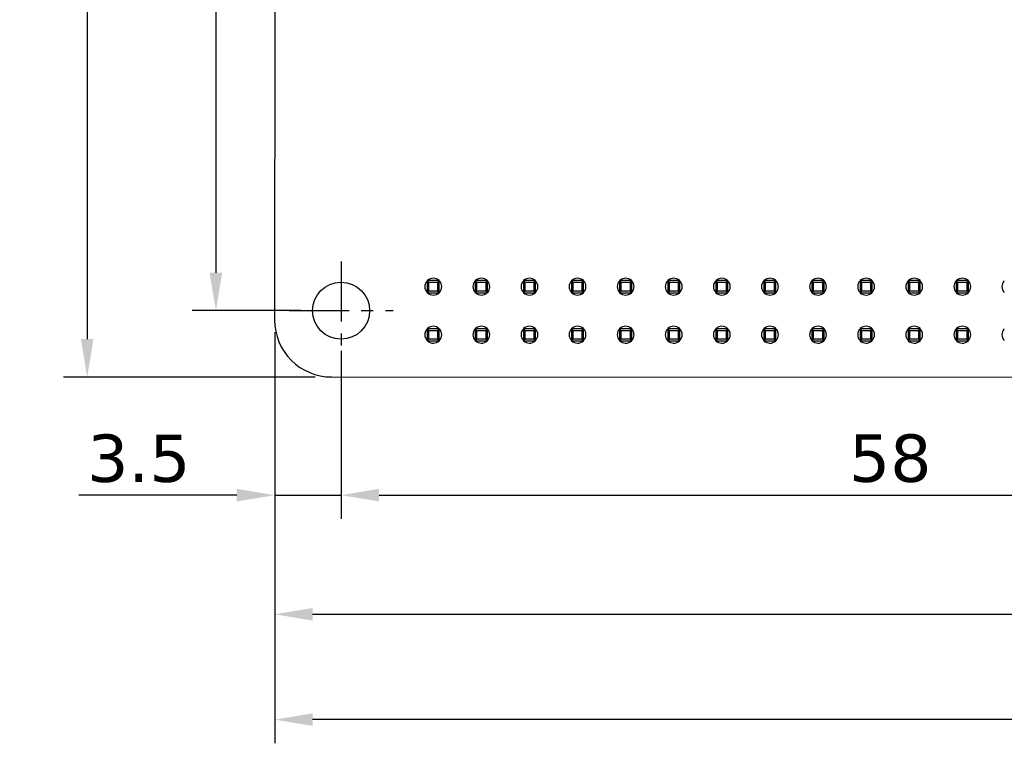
# Model space of a CAD drawing. Header units: millimetres. Extents: x 134 to 283, y 142 to 332.
# Tile 1 of 145: x 135 to 187, y 142 to 180. Entities that reach past the tile are written whole.
import ezdxf

# ---------------------------------------------------------------- set-up
doc = ezdxf.new("R2010")
doc.units = ezdxf.units.MM
doc.header["$LTSCALE"] = 0.1
doc.header["$PDMODE"] = 3
doc.header["$PDSIZE"] = 0.3125
doc.linetypes.add('CENTER', pattern=[50.8, 31.75, -6.35, 6.35, -6.35])
doc.layers.get('0').update_dxf_attribs({"linetype": 'CONTINUOUS'})
doc.layers.get('Defpoints').update_dxf_attribs({"linetype": 'CONTINUOUS'})
doc.layers.add('Dim', color=6, linetype='CONTINUOUS', lineweight=13)
doc.styles.add('Verdana', font='verdana.ttf', dxfattribs={"height": 2.5})
doc.dimstyles.new('aaaaaaaa 3.0', dxfattribs={"dimtxt": 2.5, "dimasz": 2, "dimexe": 1.25, "dimexo": 0.625, "dimtad": 1, "dimdec": 1, "dimzin": 9, "dimdsep": 46, "dimtxsty": 'Verdana', "dimcen": 0, "dimazin": 0, "dimtfac": 1, "dimtmove": 0, "dimatfit": 3, "dimfxl": 1, "dimlwd": 25, "dimlwe": 25, "dimarcsym": 0})

# ---------------------------------------------------------------- blocks, each defined once
blk = doc.blocks.new('*D6')
at = {"layer": 'Defpoints', "color": 0}
for p in [(151.667, 217.323), (138.99, 161.333), (151.66, 161.333)]:
    blk.add_point(p, dxfattribs=at)
at = {"layer": 'Dim', "color": 0, "lineweight": 25}
for p, q in [((151.042, 217.323), (137.74, 217.323)), ((138.99, 215.323), (138.99, 163.333)), ((151.035, 161.333), (137.74, 161.333))]:
    blk.add_line(p, q, dxfattribs=at)
at = {"layer": 'Dim', "color": 0}
for points in [[(139.323, 215.323), (138.656, 215.323), (138.99, 217.323)], [(138.656, 163.333), (139.323, 163.333), (138.99, 161.333)]]:
    blk.add_solid(points, dxfattribs=at)
at = {"layer": 'Dim', "color": 0, "insert": (137.065, 189.204), "char_height": 2.5, "attachment_point": 5, "rotation": 90, "style": 'Verdana'}
blk.add_mtext('56', dxfattribs=at)
blk = doc.blocks.new('*D27')
at = {"layer": 'Defpoints', "color": 0}
for p in [(150.898, 213.836), (145.788, 164.84), (150.902, 164.84)]:
    blk.add_point(p, dxfattribs=at)
at = {"layer": 'Dim', "color": 0, "lineweight": 25}
for p, q in [((150.273, 213.836), (144.538, 213.836)), ((145.788, 211.836), (145.788, 166.84)), ((150.277, 164.84), (144.538, 164.84))]:
    blk.add_line(p, q, dxfattribs=at)
at = {"layer": 'Dim', "color": 0}
for points in [[(146.121, 211.836), (145.454, 211.836), (145.788, 213.836)], [(145.454, 166.84), (146.121, 166.84), (145.788, 164.84)]]:
    blk.add_solid(points, dxfattribs=at)
at = {"layer": 'Dim', "color": 0, "insert": (143.863, 189.338), "char_height": 2.5, "attachment_point": 5, "rotation": 90, "style": 'Verdana'}
blk.add_mtext('49', dxfattribs=at)
blk = doc.blocks.new('*D28')
at = {"layer": 'Defpoints', "color": 0}
for p in [(152.402, 163.34), (210.398, 163.336), (210.398, 155.094)]:
    blk.add_point(p, dxfattribs=at)
at = {"layer": 'Dim', "color": 0, "lineweight": 25}
for p, q in [((152.402, 162.715), (152.402, 153.844)), ((210.398, 162.711), (210.398, 153.844)), ((154.402, 155.094), (208.398, 155.094))]:
    blk.add_line(p, q, dxfattribs=at)
at = {"layer": 'Dim', "color": 0}
for points in [[(154.402, 155.427), (154.402, 154.761), (152.402, 155.094)], [(208.398, 154.761), (208.398, 155.427), (210.398, 155.094)]]:
    blk.add_solid(points, dxfattribs=at)
at = {"layer": 'Dim', "color": 0, "insert": (181.4, 157.026), "char_height": 2.5, "attachment_point": 5, "style": 'Verdana'}
blk.add_mtext('58', dxfattribs=at)
blk = doc.blocks.new('*D29')
at = {"layer": 'Defpoints', "color": 0}
for p in [(148.893, 164.332), (233.888, 164.097), (233.888, 148.801)]:
    blk.add_point(p, dxfattribs=at)
at = {"layer": 'Dim', "color": 0, "lineweight": 25}
for p, q in [((148.893, 163.707), (148.893, 147.551)), ((233.888, 163.472), (233.888, 147.551)), ((150.893, 148.801), (231.888, 148.801))]:
    blk.add_line(p, q, dxfattribs=at)
at = {"layer": 'Dim', "color": 0}
for points in [[(150.893, 149.135), (150.893, 148.468), (148.893, 148.801)], [(231.888, 148.468), (231.888, 149.135), (233.888, 148.801)]]:
    blk.add_solid(points, dxfattribs=at)
at = {"layer": 'Dim', "color": 0, "insert": (191.391, 150.733), "char_height": 2.5, "attachment_point": 5, "style": 'Verdana'}
blk.add_mtext('85', dxfattribs=at)
blk = doc.blocks.new('*D36')
at = {"layer": 'Defpoints', "color": 0}
for p in [(148.893, 164.332), (152.402, 163.34), (152.402, 155.094)]:
    blk.add_point(p, dxfattribs=at)
at = {"layer": 'Dim', "color": 0, "lineweight": 25}
for p, q in [((148.893, 163.707), (148.893, 153.844)), ((152.402, 162.715), (152.402, 153.844)), ((146.893, 155.094), (138.544, 155.094)), ((148.893, 155.094), (152.402, 155.094)), ((154.402, 155.094), (156.402, 155.094))]:
    blk.add_line(p, q, dxfattribs=at)
at = {"layer": 'Dim', "color": 0}
for points in [[(146.893, 154.761), (146.893, 155.427), (148.893, 155.094)], [(154.402, 155.427), (154.402, 154.761), (152.402, 155.094)]]:
    blk.add_solid(points, dxfattribs=at)
at = {"layer": 'Dim', "color": 0, "insert": (141.718, 157.021), "char_height": 2.5, "attachment_point": 5, "style": 'Verdana'}
blk.add_mtext('3.5', dxfattribs=at)
blk = doc.blocks.new('*D37')
at = {"layer": 'Defpoints', "color": 0}
for p in [(148.893, 164.332), (236.898, 163.025), (148.893, 143.239)]:
    blk.add_point(p, dxfattribs=at)
at = {"layer": 'Dim', "color": 0, "lineweight": 25}
for p, q in [((148.893, 163.707), (148.893, 141.989)), ((236.898, 162.4), (236.898, 141.989)), ((234.898, 143.239), (150.893, 143.239))]:
    blk.add_line(p, q, dxfattribs=at)
at = {"layer": 'Dim', "color": 0}
for points in [[(150.893, 143.572), (150.893, 142.905), (148.893, 143.239)], [(234.898, 142.905), (234.898, 143.572), (236.898, 143.239)]]:
    blk.add_solid(points, dxfattribs=at)
at = {"layer": 'Dim', "color": 0, "insert": (192.895, 145.171), "char_height": 2.5, "attachment_point": 5, "style": 'Verdana'}
blk.add_mtext('88', dxfattribs=at)

msp = doc.modelspace()

# ---------------------------------------------------------------- linework, layer by layer
at = {"color": 7, "linetype": 'Continuous'}
for p, q in [((148.898, 214.346), (148.889, 164.336)), ((156.948, 166.426), (157.036, 166.338)), ((156.948, 166.426), (156.948, 165.786)), ((157.588, 166.426), (156.948, 166.426)), ((157.5, 166.338), (157.588, 166.426)), ((157.588, 165.786), (157.588, 166.426)), ((159.488, 166.426), (159.576, 166.338)), ((159.488, 166.426), (159.488, 165.786)), ((160.128, 166.426), (159.488, 166.426)), ((160.04, 166.338), (160.128, 166.426)), ((160.128, 165.786), (160.128, 166.426)), ((162.028, 166.426), (162.116, 166.338)), ((162.028, 166.426), (162.028, 165.786)), ((162.668, 166.426), (162.028, 166.426)), ((162.58, 166.338), (162.668, 166.426)), ((162.668, 165.786), (162.668, 166.426)), ((164.568, 166.426), (164.656, 166.338)), ((164.568, 166.426), (164.568, 165.786)), ((165.208, 166.426), (164.568, 166.426)), ((165.12, 166.338), (165.208, 166.426)), ((165.208, 165.786), (165.208, 166.426)), ((167.108, 166.426), (167.196, 166.338)), ((167.108, 166.426), (167.108, 165.786)), ((167.748, 166.426), (167.108, 166.426)), ((167.66, 166.338), (167.748, 166.426)), ((167.748, 165.786), (167.748, 166.426)), ((169.648, 166.426), (169.736, 166.338)), ((169.648, 166.426), (169.648, 165.786)), ((170.288, 166.426), (169.648, 166.426)), ((170.2, 166.338), (170.288, 166.426)), ((170.288, 165.786), (170.288, 166.426)), ((172.188, 166.426), (172.276, 166.338)), ((172.828, 166.426), (172.188, 166.426)), ((172.188, 166.426), (172.188, 165.786)), ((172.74, 166.338), (172.828, 166.426)), ((172.828, 165.786), (172.828, 166.426)), ((174.728, 166.426), (174.816, 166.338)), ((175.368, 166.426), (174.728, 166.426)), ((174.728, 166.426), (174.728, 165.786)), ((175.28, 166.338), (175.368, 166.426)), ((175.368, 165.786), (175.368, 166.426)), ((177.268, 166.426), (177.356, 166.338)), ((177.908, 166.426), (177.268, 166.426)), ((177.268, 166.426), (177.268, 165.786)), ((177.82, 166.338), (177.908, 166.426)), ((177.908, 165.786), (177.908, 166.426)), ((179.808, 166.426), (179.896, 166.338)), ((180.448, 166.426), (179.808, 166.426)), ((179.808, 166.426), (179.808, 165.786)), ((180.36, 166.338), (180.448, 166.426)), ((180.448, 165.786), (180.448, 166.426)), ((182.988, 166.426), (182.348, 166.426)), ((182.348, 166.426), (182.436, 166.338)), ((182.348, 166.426), (182.348, 165.786)), ((182.9, 166.338), (182.988, 166.426)), ((182.988, 165.786), (182.988, 166.426)), ((185.528, 166.426), (184.888, 166.426)), ((184.888, 166.426), (184.976, 166.338)), ((184.888, 166.426), (184.888, 165.786)), ((185.44, 166.338), (185.528, 166.426)), ((185.528, 165.786), (185.528, 166.426)), ((157.036, 165.874), (157.036, 166.338)), ((157.036, 166.338), (157.5, 166.338)), ((157.5, 166.338), (157.5, 165.874)), ((159.576, 165.874), (159.576, 166.338)), ((159.576, 166.338), (160.04, 166.338)), ((160.04, 166.338), (160.04, 165.874)), ((162.116, 165.874), (162.116, 166.338)), ((162.116, 166.338), (162.58, 166.338)), ((162.58, 166.338), (162.58, 165.874)), ((164.656, 165.874), (164.656, 166.338)), ((164.656, 166.338), (165.12, 166.338)), ((165.12, 166.338), (165.12, 165.874)), ((167.196, 165.874), (167.196, 166.338)), ((167.196, 166.338), (167.66, 166.338)), ((167.66, 166.338), (167.66, 165.874)), ((169.736, 165.874), (169.736, 166.338)), ((169.736, 166.338), (170.2, 166.338)), ((170.2, 166.338), (170.2, 165.874)), ((172.276, 166.338), (172.74, 166.338)), ((172.276, 165.874), (172.276, 166.338)), ((172.74, 166.338), (172.74, 165.874)), ((174.816, 166.338), (175.28, 166.338)), ((174.816, 165.874), (174.816, 166.338)), ((175.28, 166.338), (175.28, 165.874)), ((177.356, 166.338), (177.82, 166.338)), ((177.356, 165.874), (177.356, 166.338)), ((177.82, 166.338), (177.82, 165.874)), ((179.896, 166.338), (180.36, 166.338)), ((179.896, 165.874), (179.896, 166.338)), ((180.36, 166.338), (180.36, 165.874)), ((182.436, 166.338), (182.9, 166.338)), ((182.436, 165.874), (182.436, 166.338)), ((182.9, 166.338), (182.9, 165.874)), ((184.976, 166.338), (185.44, 166.338)), ((184.976, 165.874), (184.976, 166.338)), ((185.44, 166.338), (185.44, 165.874)), ((156.948, 165.786), (157.036, 165.874)), ((156.948, 165.786), (157.588, 165.786)), ((157.5, 165.874), (157.036, 165.874)), ((157.5, 165.874), (157.588, 165.786)), ((159.488, 165.786), (159.576, 165.874)), ((159.488, 165.786), (160.128, 165.786)), ((160.04, 165.874), (159.576, 165.874)), ((160.04, 165.874), (160.128, 165.786)), ((162.028, 165.786), (162.116, 165.874)), ((162.028, 165.786), (162.668, 165.786)), ((162.58, 165.874), (162.116, 165.874)), ((162.58, 165.874), (162.668, 165.786)), ((164.568, 165.786), (164.656, 165.874)), ((164.568, 165.786), (165.208, 165.786)), ((165.12, 165.874), (164.656, 165.874)), ((165.12, 165.874), (165.208, 165.786)), ((167.108, 165.786), (167.196, 165.874)), ((167.108, 165.786), (167.748, 165.786)), ((167.66, 165.874), (167.196, 165.874)), ((167.66, 165.874), (167.748, 165.786)), ((169.648, 165.786), (169.736, 165.874)), ((169.648, 165.786), (170.288, 165.786)), ((170.2, 165.874), (169.736, 165.874)), ((170.2, 165.874), (170.288, 165.786)), ((172.188, 165.786), (172.276, 165.874)), ((172.188, 165.786), (172.828, 165.786)), ((172.74, 165.874), (172.276, 165.874)), ((172.74, 165.874), (172.828, 165.786)), ((174.728, 165.786), (174.816, 165.874)), ((174.728, 165.786), (175.368, 165.786)), ((175.28, 165.874), (174.816, 165.874)), ((175.28, 165.874), (175.368, 165.786)), ((177.268, 165.786), (177.356, 165.874)), ((177.268, 165.786), (177.908, 165.786)), ((177.82, 165.874), (177.356, 165.874)), ((177.82, 165.874), (177.908, 165.786)), ((179.808, 165.786), (179.896, 165.874)), ((179.808, 165.786), (180.448, 165.786)), ((180.36, 165.874), (179.896, 165.874)), ((180.36, 165.874), (180.448, 165.786)), ((182.348, 165.786), (182.436, 165.874)), ((182.348, 165.786), (182.988, 165.786)), ((182.9, 165.874), (182.436, 165.874)), ((182.9, 165.874), (182.988, 165.786)), ((184.888, 165.786), (184.976, 165.874)), ((184.888, 165.786), (185.528, 165.786)), ((185.44, 165.874), (184.976, 165.874)), ((185.44, 165.874), (185.528, 165.786)), ((156.948, 163.886), (157.036, 163.798)), ((156.948, 163.886), (156.948, 163.246)), ((157.588, 163.886), (156.948, 163.886)), ((157.5, 163.798), (157.588, 163.886)), ((157.588, 163.246), (157.588, 163.886)), ((159.488, 163.886), (159.576, 163.798)), ((159.488, 163.886), (159.488, 163.246)), ((160.128, 163.886), (159.488, 163.886)), ((160.04, 163.798), (160.128, 163.886)), ((160.128, 163.246), (160.128, 163.886)), ((162.028, 163.886), (162.116, 163.798)), ((162.028, 163.886), (162.028, 163.246)), ((162.668, 163.886), (162.028, 163.886)), ((162.58, 163.798), (162.668, 163.886)), ((162.668, 163.246), (162.668, 163.886)), ((164.568, 163.886), (164.656, 163.798)), ((164.568, 163.886), (164.568, 163.246)), ((165.208, 163.886), (164.568, 163.886)), ((165.12, 163.798), (165.208, 163.886)), ((165.208, 163.246), (165.208, 163.886)), ((167.108, 163.886), (167.196, 163.798)), ((167.108, 163.886), (167.108, 163.246)), ((167.748, 163.886), (167.108, 163.886)), ((167.66, 163.798), (167.748, 163.886)), ((167.748, 163.246), (167.748, 163.886)), ((169.648, 163.886), (169.736, 163.798)), ((170.288, 163.886), (169.648, 163.886)), ((169.648, 163.886), (169.648, 163.246)), ((170.2, 163.798), (170.288, 163.886)), ((170.288, 163.246), (170.288, 163.886)), ((172.188, 163.886), (172.276, 163.798)), ((172.828, 163.886), (172.188, 163.886)), ((172.188, 163.886), (172.188, 163.246)), ((172.74, 163.798), (172.828, 163.886)), ((172.828, 163.246), (172.828, 163.886)), ((174.728, 163.886), (174.816, 163.798)), ((175.368, 163.886), (174.728, 163.886)), ((174.728, 163.886), (174.728, 163.246)), ((175.28, 163.798), (175.368, 163.886)), ((175.368, 163.246), (175.368, 163.886)), ((177.268, 163.886), (177.356, 163.798)), ((177.908, 163.886), (177.268, 163.886)), ((177.268, 163.886), (177.268, 163.246)), ((177.82, 163.798), (177.908, 163.886)), ((177.908, 163.246), (177.908, 163.886)), ((180.448, 163.886), (179.808, 163.886)), ((179.808, 163.886), (179.896, 163.798)), ((179.808, 163.886), (179.808, 163.246)), ((180.36, 163.798), (180.448, 163.886)), ((180.448, 163.246), (180.448, 163.886)), ((182.988, 163.886), (182.348, 163.886)), ((182.348, 163.886), (182.436, 163.798)), ((182.348, 163.886), (182.348, 163.246)), ((182.9, 163.798), (182.988, 163.886)), ((182.988, 163.246), (182.988, 163.886)), ((185.528, 163.886), (184.888, 163.886)), ((184.888, 163.886), (184.976, 163.798)), ((184.888, 163.886), (184.888, 163.246)), ((185.44, 163.798), (185.528, 163.886)), ((185.528, 163.246), (185.528, 163.886)), ((156.948, 163.246), (157.036, 163.334)), ((157.036, 163.334), (157.036, 163.798)), ((157.036, 163.798), (157.5, 163.798)), ((157.5, 163.334), (157.036, 163.334)), ((157.5, 163.798), (157.5, 163.334)), ((157.5, 163.334), (157.588, 163.246)), ((159.488, 163.246), (159.576, 163.334)), ((159.576, 163.334), (159.576, 163.798)), ((159.576, 163.798), (160.04, 163.798)), ((160.04, 163.334), (159.576, 163.334)), ((160.04, 163.798), (160.04, 163.334)), ((160.04, 163.334), (160.128, 163.246)), ((162.028, 163.246), (162.116, 163.334)), ((162.116, 163.334), (162.116, 163.798)), ((162.116, 163.798), (162.58, 163.798)), ((162.58, 163.334), (162.116, 163.334)), ((162.58, 163.798), (162.58, 163.334)), ((162.58, 163.334), (162.668, 163.246)), ((164.568, 163.246), (164.656, 163.334)), ((164.656, 163.334), (164.656, 163.798)), ((164.656, 163.798), (165.12, 163.798)), ((165.12, 163.334), (164.656, 163.334)), ((165.12, 163.798), (165.12, 163.334)), ((165.12, 163.334), (165.208, 163.246)), ((167.108, 163.246), (167.196, 163.334)), ((167.196, 163.334), (167.196, 163.798)), ((167.196, 163.798), (167.66, 163.798)), ((167.66, 163.334), (167.196, 163.334)), ((167.66, 163.798), (167.66, 163.334)), ((167.66, 163.334), (167.748, 163.246)), ((169.648, 163.246), (169.736, 163.334)), ((169.736, 163.798), (170.2, 163.798)), ((169.736, 163.334), (169.736, 163.798)), ((170.2, 163.334), (169.736, 163.334)), ((170.2, 163.798), (170.2, 163.334)), ((170.2, 163.334), (170.288, 163.246)), ((172.188, 163.246), (172.276, 163.334)), ((172.276, 163.798), (172.74, 163.798)), ((172.276, 163.334), (172.276, 163.798)), ((172.74, 163.334), (172.276, 163.334)), ((172.74, 163.798), (172.74, 163.334)), ((172.74, 163.334), (172.828, 163.246)), ((174.728, 163.246), (174.816, 163.334)), ((174.816, 163.798), (175.28, 163.798)), ((174.816, 163.334), (174.816, 163.798)), ((175.28, 163.334), (174.816, 163.334)), ((175.28, 163.798), (175.28, 163.334)), ((175.28, 163.334), (175.368, 163.246)), ((177.268, 163.246), (177.356, 163.334)), ((177.356, 163.798), (177.82, 163.798)), ((177.356, 163.334), (177.356, 163.798)), ((177.82, 163.334), (177.356, 163.334)), ((177.82, 163.798), (177.82, 163.334)), ((177.82, 163.334), (177.908, 163.246)), ((179.808, 163.246), (179.896, 163.334)), ((179.896, 163.798), (180.36, 163.798)), ((179.896, 163.334), (179.896, 163.798)), ((180.36, 163.334), (179.896, 163.334)), ((180.36, 163.798), (180.36, 163.334)), ((180.36, 163.334), (180.448, 163.246)), ((182.348, 163.246), (182.436, 163.334)), ((182.436, 163.798), (182.9, 163.798)), ((182.436, 163.334), (182.436, 163.798)), ((182.9, 163.334), (182.436, 163.334)), ((182.9, 163.798), (182.9, 163.334)), ((182.9, 163.334), (182.988, 163.246)), ((184.888, 163.246), (184.976, 163.334)), ((184.976, 163.798), (185.44, 163.798)), ((184.976, 163.334), (184.976, 163.798)), ((185.44, 163.334), (184.976, 163.334)), ((185.44, 163.798), (185.44, 163.334)), ((185.44, 163.334), (185.528, 163.246)), ((156.948, 163.246), (157.588, 163.246)), ((159.488, 163.246), (160.128, 163.246)), ((162.028, 163.246), (162.668, 163.246)), ((164.568, 163.246), (165.208, 163.246)), ((167.108, 163.246), (167.748, 163.246)), ((169.648, 163.246), (170.288, 163.246)), ((172.188, 163.246), (172.828, 163.246)), ((174.728, 163.246), (175.368, 163.246)), ((177.268, 163.246), (177.908, 163.246)), ((179.808, 163.246), (180.448, 163.246)), ((182.348, 163.246), (182.988, 163.246)), ((184.888, 163.246), (185.528, 163.246)), ((151.888, 161.336), (230.898, 161.327))]:
    msp.add_line(p, q, dxfattribs=at)
at = {"color": 1, "linetype": 'CENTER'}
for p, q in [((152.402, 167.439), (152.402, 162.24)), ((149.657, 164.84), (155.147, 164.84))]:
    msp.add_line(p, q, dxfattribs=at)
at = {"color": 7, "linetype": 'Continuous'}
msp.add_circle((152.398, 164.836), 1.507, dxfattribs=at)
for centre, radius, start, end in [((157.268, 166.106), 0.445, 136.3187, 223.6047), ((157.268, 166.106), 0.445, 46.2446, 133.6783), ((157.268, 166.106), 0.445, 316.2784, 43.6449), ((159.808, 166.106), 0.445, 136.3187, 223.6047), ((159.808, 166.106), 0.445, 225.1901, 43.6449), ((159.808, 166.106), 0.445, 45.2248, 133.6783), ((162.348, 166.106), 0.445, 136.3187, 223.6047), ((162.348, 166.106), 0.445, 46.2446, 133.6783), ((162.348, 166.106), 0.445, 316.2784, 43.6449), ((164.888, 166.106), 0.445, 136.3187, 223.6047), ((164.888, 166.106), 0.445, 46.2446, 133.6783), ((164.888, 166.106), 0.445, 316.2784, 43.6449), ((167.428, 166.106), 0.445, 136.3187, 223.6047), ((167.428, 166.106), 0.445, 46.2446, 133.6783), ((167.428, 166.106), 0.445, 316.2784, 43.6449), ((169.968, 166.106), 0.445, 136.3187, 223.6047), ((169.968, 166.106), 0.445, 46.2446, 133.6783), ((169.968, 166.106), 0.445, 316.2784, 43.6449), ((172.508, 166.106), 0.445, 136.3187, 223.6047), ((172.508, 166.106), 0.445, 46.2446, 133.6783), ((172.508, 166.106), 0.445, 316.2784, 43.6449), ((175.048, 166.106), 0.445, 136.3187, 223.6047), ((175.048, 166.106), 0.445, 46.2446, 133.6783), ((175.048, 166.106), 0.445, 316.2784, 43.6449), ((177.588, 166.106), 0.445, 136.3187, 223.6047), ((177.588, 166.106), 0.445, 46.2446, 133.6783), ((177.588, 166.106), 0.445, 316.2784, 43.6449), ((180.128, 166.106), 0.445, 136.3187, 223.6047), ((180.128, 166.106), 0.445, 46.2446, 133.6783), ((180.128, 166.106), 0.445, 316.2784, 43.6449), ((182.668, 166.106), 0.445, 136.3187, 223.6047), ((182.668, 166.106), 0.445, 46.2446, 133.6783), ((182.668, 166.106), 0.445, 316.2784, 43.6449), ((185.208, 166.106), 0.445, 136.3187, 223.6047), ((185.208, 166.106), 0.445, 46.2446, 133.6783), ((185.208, 166.106), 0.445, 316.2784, 43.6449), ((187.748, 166.106), 0.445, 136.3187, 223.6047), ((157.268, 166.106), 0.445, 226.1952, 313.7271), ((162.348, 166.106), 0.445, 226.1952, 313.7271), ((164.888, 166.106), 0.445, 226.1952, 313.7271), ((167.428, 166.106), 0.445, 226.1952, 313.7271), ((169.968, 166.106), 0.445, 226.1952, 313.7271), ((172.508, 166.106), 0.445, 226.1952, 313.7271), ((175.048, 166.106), 0.445, 226.1952, 313.7271), ((177.588, 166.106), 0.445, 226.1952, 313.7271), ((180.128, 166.106), 0.445, 226.1952, 313.7271), ((182.668, 166.106), 0.445, 226.1952, 313.7271), ((185.208, 166.106), 0.445, 226.1952, 313.7271), ((151.889, 164.336), 3, 179.9894, 269.9933), ((157.268, 163.566), 0.445, 136.3187, 223.6047), ((157.268, 163.566), 0.445, 226.1952, 43.6449), ((157.268, 163.566), 0.445, 45.2248, 133.6783), ((159.808, 163.566), 0.445, 136.3187, 223.6047), ((159.808, 163.566), 0.445, 46.2446, 133.6783), ((159.808, 163.566), 0.445, 316.2784, 43.6449), ((162.348, 163.566), 0.445, 136.3187, 223.6047), ((162.348, 163.566), 0.445, 46.2446, 133.6783), ((162.348, 163.566), 0.445, 316.2784, 43.6449), ((164.888, 163.566), 0.445, 136.3187, 223.6047), ((164.888, 163.566), 0.445, 46.2446, 133.6783), ((164.888, 163.566), 0.445, 316.2784, 43.6449), ((167.428, 163.566), 0.445, 136.3187, 223.6047), ((167.428, 163.566), 0.445, 46.2446, 133.6783), ((167.428, 163.566), 0.445, 316.2784, 43.6449), ((169.968, 163.566), 0.445, 136.3187, 223.6047), ((169.968, 163.566), 0.445, 46.2446, 133.6783), ((169.968, 163.566), 0.445, 316.2784, 43.6449), ((172.508, 163.566), 0.445, 136.3187, 223.6047), ((172.508, 163.566), 0.445, 46.2446, 133.6783), ((172.508, 163.566), 0.445, 316.2784, 43.6449), ((175.048, 163.566), 0.445, 136.3187, 223.6047), ((175.048, 163.566), 0.445, 46.2446, 133.6783), ((175.048, 163.566), 0.445, 316.2784, 43.6449), ((177.588, 163.566), 0.445, 136.3187, 223.6047), ((177.588, 163.566), 0.445, 46.2446, 133.6783), ((177.588, 163.566), 0.445, 316.2784, 43.6449), ((180.128, 163.566), 0.445, 136.3187, 223.6047), ((180.128, 163.566), 0.445, 46.2446, 133.6783), ((180.128, 163.566), 0.445, 316.2784, 43.6449), ((182.668, 163.566), 0.445, 136.3187, 223.6047), ((182.668, 163.566), 0.445, 46.2446, 133.6783), ((182.668, 163.566), 0.445, 316.2784, 43.6449), ((185.208, 163.566), 0.445, 136.3187, 223.6047), ((185.208, 163.566), 0.445, 46.2446, 133.6783), ((185.208, 163.566), 0.445, 316.2784, 43.6449), ((187.748, 163.566), 0.445, 136.3187, 223.6047), ((159.808, 163.566), 0.445, 225.1901, 313.7271), ((162.348, 163.566), 0.445, 225.1901, 313.7271), ((164.888, 163.566), 0.445, 225.1901, 313.7271), ((167.428, 163.566), 0.445, 225.1901, 313.7271), ((169.968, 163.566), 0.445, 225.1901, 313.7271), ((172.508, 163.566), 0.445, 225.1901, 313.7271), ((175.048, 163.566), 0.445, 225.1901, 313.7271), ((177.588, 163.566), 0.445, 225.1901, 313.7271), ((180.128, 163.566), 0.445, 225.1901, 313.7271), ((182.668, 163.566), 0.445, 225.1901, 313.7271), ((185.208, 163.566), 0.445, 225.1901, 313.7271)]:
    msp.add_arc(centre, radius, start, end, dxfattribs=at)

# ---------------------------------------------------------------- dimensions: what is measured, and where the dimension line sits
at = {"layer": 'Dim'}
dim = msp.add_linear_dim(base=(138.99, 161.333), p1=(151.667, 217.323), p2=(151.66, 161.333), angle=90, dimstyle='aaaaaaaa 3.0', dxfattribs=at)
dim.commit()
dim.dimension.update_dxf_attribs({"geometry": '*D6', "text_midpoint": (138.99, 189.204), "dimtype": 160})
dim = msp.add_linear_dim(base=(145.788, 164.84), p1=(150.898, 213.836), p2=(150.902, 164.84), angle=90, dimstyle='aaaaaaaa 3.0', dxfattribs=at)
dim.commit()
dim.dimension.update_dxf_attribs({"geometry": '*D27', "text_midpoint": (143.863, 189.338)})
dim = msp.add_linear_dim(base=(152.402, 155.094), p1=(148.893, 164.332), p2=(152.402, 163.34), dimstyle='aaaaaaaa 3.0', dxfattribs=at)
dim.commit()
dim.dimension.update_dxf_attribs({"geometry": '*D36', "text_midpoint": (141.718, 155.094), "dimtype": 160})
for base, p1, p2, picture, middle in [((233.888, 148.801), (148.893, 164.332), (233.888, 164.097), '*D29', (191.391, 150.733)), ((148.893, 143.239), (236.898, 163.025), (148.893, 164.332), '*D37', (192.895, 145.171)), ((210.398, 155.094), (152.402, 163.34), (210.398, 163.336), '*D28', (181.4, 157.026))]:
    dim = msp.add_linear_dim(base=base, p1=p1, p2=p2, dimstyle='aaaaaaaa 3.0', dxfattribs=at)
    dim.commit()
    dim.dimension.update_dxf_attribs({"geometry": picture, "text_midpoint": middle})

doc.saveas('drawing.dxf')
